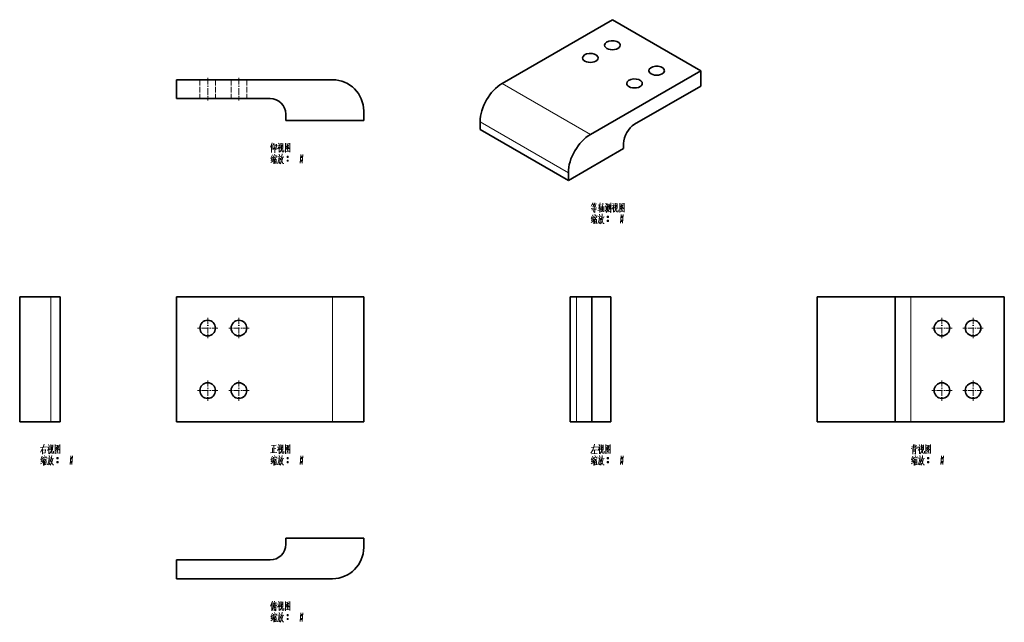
# Model space of a CAD drawing. Extents: x 130 to 445, y 64 to 257.
import ezdxf

# ---------------------------------------------------------------- set-up
doc = ezdxf.new("R2010")
doc.units = 0
doc.linetypes.add('DASHDOT', pattern=[18.5, 12, -3, 0.5, -3])
doc.linetypes.add('DASHED', pattern=[15, 12, -3])

msp = doc.modelspace()

# ---------------------------------------------------------------- linework, layer by layer
at = {"color": 7, "lineweight": 35}
for p, q in [((319.71, 257.24), (284.35, 236.83)), ((347.99, 240.91), (319.71, 257.24)), ((312.64, 220.5), (347.99, 240.91)), ((180, 238.02), (230, 238.02)), ((326.78, 223.77), (347.99, 236.01)), ((180, 232.02), (210, 232.02)), ((240, 225.02), (215, 225.02)), ((277.28, 222.13), (305.57, 205.8)), ((323.24, 216.01), (305.57, 205.8)), ((129.76, 128.5), (129.76, 168.5)), ((142.76, 128.5), (142.76, 168.5)), ((180, 168.5), (180, 128.5)), ((230, 168.5), (180, 168.5)), ((240, 128.5), (240, 168.5)), ((306.14, 168.5), (306.14, 128.5)), ((313.14, 168.5), (313.14, 128.5)), ((319.14, 168.5), (319.14, 128.5)), ((385.27, 128.5), (385.27, 168.5)), ((410.27, 168.5), (385.27, 168.5)), ((410.27, 168.5), (410.27, 128.5)), ((415.27, 168.5), (445.27, 168.5)), ((445.27, 168.5), (445.27, 128.5)), ((180, 128.5), (230, 128.5)), ((385.27, 128.5), (410.27, 128.5)), ((445.27, 128.5), (415.27, 128.5)), ((215, 91.26), (240, 91.26)), ((210, 84.26), (180, 84.26)), ((230, 78.26), (180, 78.26))]:
    msp.add_line(p, q, dxfattribs=at)
at = {"color": 7, "lineweight": 35, "ltscale": 0.122474}
msp.add_line((347.99, 236.01), (347.99, 240.91), dxfattribs=at)
at = {"color": 7, "lineweight": 35, "ltscale": 0.15}
for p, q in [((180, 232.02), (180, 238.02)), ((313.14, 168.5), (319.14, 168.5)), ((313.14, 128.5), (319.14, 128.5)), ((180, 84.26), (180, 78.26))]:
    msp.add_line(p, q, dxfattribs=at)
at = {"color": 7, "linetype": 'DASHED', "lineweight": 13, "ltscale": 0.15}
for p, q in [((187.5, 238.02), (187.5, 232.02)), ((187.5, 238.02), (187.5, 232.02)), ((192.5, 238.02), (192.5, 232.02)), ((192.5, 238.02), (192.5, 232.02)), ((197.5, 238.02), (197.5, 232.02)), ((197.5, 238.02), (197.5, 232.02)), ((202.5, 238.02), (202.5, 232.02)), ((202.5, 238.02), (202.5, 232.02))]:
    msp.add_line(p, q, dxfattribs=at)
at = {"color": 7, "linetype": 'DASHDOT', "lineweight": 13, "ltscale": 0.180015}
for p, q in [((190, 238.62), (190, 231.42)), ((200, 238.62), (200, 231.42))]:
    msp.add_line(p, q, dxfattribs=at)
at = {"color": 7, "lineweight": 13}
for p, q in [((284.35, 236.83), (312.64, 220.5)), ((277.28, 224.58), (305.57, 208.25)), ((139.76, 128.5), (139.76, 168.5)), ((230, 128.5), (230, 168.5)), ((308.14, 168.5), (308.14, 128.5)), ((415.27, 168.5), (415.27, 128.5))]:
    msp.add_line(p, q, dxfattribs=at)
at = {"color": 7, "lineweight": 35, "ltscale": 0.075}
for p, q in [((240, 225.02), (240, 228.02)), ((142.76, 168.5), (139.76, 168.5)), ((142.76, 128.5), (139.76, 128.5)), ((240, 91.26), (240, 88.26))]:
    msp.add_line(p, q, dxfattribs=at)
at = {"color": 7, "lineweight": 35, "ltscale": 0.05}
for p, q in [((215, 227.02), (215, 225.02)), ((308.14, 168.5), (306.14, 168.5)), ((308.14, 128.5), (306.14, 128.5)), ((215, 89.26), (215, 91.26))]:
    msp.add_line(p, q, dxfattribs=at)
at = {"color": 7, "lineweight": 35, "ltscale": 0.061237}
for p, q in [((277.28, 222.13), (277.28, 224.58)), ((305.57, 205.8), (305.57, 208.25))]:
    msp.add_line(p, q, dxfattribs=at)
at = {"color": 7, "lineweight": 35, "ltscale": 0.040825}
msp.add_line((323.24, 217.64), (323.24, 216.01), dxfattribs=at)
at = {"color": 7, "lineweight": 35, "ltscale": 0.25}
for p, q in [((139.76, 168.5), (129.76, 168.5)), ((240, 168.5), (230, 168.5)), ((129.76, 128.5), (139.76, 128.5)), ((230, 128.5), (240, 128.5))]:
    msp.add_line(p, q, dxfattribs=at)
at = {"color": 7, "lineweight": 35, "ltscale": 0.125}
for p, q in [((313.14, 168.5), (308.14, 168.5)), ((415.27, 168.5), (410.27, 168.5)), ((308.14, 128.5), (313.14, 128.5)), ((410.27, 128.5), (415.27, 128.5))]:
    msp.add_line(p, q, dxfattribs=at)
at = {"color": 7, "linetype": 'DASHDOT', "lineweight": 13, "ltscale": 0.1625}
for p, q in [((190, 161.75), (190, 155.25)), ((200, 161.75), (200, 155.25)), ((425.27, 161.75), (425.27, 155.25)), ((435.27, 161.75), (435.27, 155.25)), ((193.25, 158.5), (186.75, 158.5)), ((203.25, 158.5), (196.75, 158.5)), ((428.52, 158.5), (422.02, 158.5)), ((438.52, 158.5), (432.02, 158.5)), ((190, 141.75), (190, 135.25)), ((200, 141.75), (200, 135.25)), ((425.27, 141.75), (425.27, 135.25)), ((435.27, 141.75), (435.27, 135.25)), ((193.25, 138.5), (186.75, 138.5)), ((203.25, 138.5), (196.75, 138.5)), ((428.52, 138.5), (422.02, 138.5)), ((438.52, 138.5), (432.02, 138.5))]:
    msp.add_line(p, q, dxfattribs=at)
at = {"color": 7, "lineweight": 13}
for points in [[(210.7, 217.78), (210.1, 216.48)], [(212.7, 217.74), (212.98, 217.32)], [(213.46, 217.71), (213.46, 216.03)], [(214.9, 217.74), (214.9, 216.27), (214.9, 214.77)], [(214.9, 217.71), (214.9, 216.31), (214.9, 214.91)], [(216.34, 214.94), (216.34, 216.31), (216.37, 217.71)], [(210.49, 214.73), (210.49, 215.96), (210.49, 217.22)], [(210.91, 217.08), (211.33, 217.6)], [(210.91, 217.22), (210.91, 215.64)], [(210.91, 215.64), (211.43, 216.17)], [(211.47, 217.25), (211.47, 215.96), (211.47, 214.63)], [(211.47, 217.04), (211.99, 217.11)], [(211.96, 215.64), (211.68, 215.99)], [(211.96, 215.64), (212.07, 217.36)], [(213.04, 217.08), (212.87, 216.59), (212.38, 215.85)], [(212.41, 216.87), (212.98, 216.94)], [(212.87, 216.59), (212.87, 214.8)], [(212.87, 216.41), (213.18, 216.1)], [(212.98, 214.8), (213.26, 215.08)], [(213.26, 215.08), (213.5, 215.43)], [(214.13, 217.53), (213.46, 217.46)], [(213.68, 216.06), (213.5, 215.43)], [(213.78, 217.11), (213.68, 216.06)], [(213.82, 215.08), (213.82, 216.17)], [(213.96, 214.98), (213.82, 215.08)], [(214.38, 214.98), (213.96, 214.98)], [(214.06, 215.96), (214.13, 217.64)], [(214.38, 215.61), (214.38, 214.98)], [(216.37, 217.57), (214.9, 217.43)], [(214.9, 215.01), (216.26, 215.12)], [(214.97, 215.82), (215.46, 216.24)], [(215.67, 217.29), (215.11, 216.48)], [(215.43, 216.73), (216.12, 215.99)], [(215.43, 215.64), (215.77, 215.26)], [(215.46, 216.94), (215.91, 217.01)], [(215.46, 216.24), (215.67, 216.52)], [(215.53, 216.03), (215.77, 215.75)], [(215.67, 216.52), (216.02, 217.15)], [(216.12, 215.99), (216.3, 216.03)], [(216.34, 214.84), (216.34, 214.94), (216.26, 215.12)], [(210.21, 211.55), (210.91, 211.93)], [(210.66, 212.98), (210.24, 212.84)], [(210.74, 214), (210.28, 212.91)], [(210.32, 212.21), (210.84, 212.39)], [(210.8, 213.23), (210.35, 212.21)], [(211.12, 212.7), (210.8, 212.21)], [(211.05, 213.68), (210.95, 213.12)], [(211.05, 213.54), (212.1, 213.68)], [(211.29, 213.26), (211.12, 212.7)], [(211.15, 212.77), (211.15, 211.06)], [(211.37, 212.98), (212.07, 213.09)], [(211.43, 214.17), (211.61, 213.79)], [(211.43, 212.56), (211.47, 211.16)], [(211.43, 212.46), (211.96, 212.53)], [(211.47, 211.9), (211.85, 211.97)], [(211.93, 211.41), (211.51, 211.34)], [(211.68, 213.02), (211.61, 212.46)], [(211.99, 212.63), (211.93, 211.23)], [(212.13, 213.79), (211.99, 213.33)], [(212.9, 213.4), (212.8, 212.49), (212.7, 212.07), (212.38, 211.2)], [(212.41, 213.33), (213.46, 213.47)], [(213.22, 212.91), (213.12, 212.07), (212.98, 211.23), (212.76, 211.51)], [(212.84, 212.74), (213.22, 212.81)], [(212.9, 214.24), (213.01, 213.68)], [(213.6, 211.65), (213.22, 211.13)], [(213.6, 212.91), (213.43, 212.35)], [(213.54, 212.67), (214.1, 211.23)], [(213.74, 213.54), (213.6, 212.91)], [(213.88, 212.28), (213.6, 211.65)], [(213.68, 213.16), (214.38, 213.3)], [(213.82, 214.28), (213.74, 213.54)], [(214.1, 213.23), (213.88, 212.28)], [(215.43, 213.37), (215.81, 213.37)], [(215.43, 212.11), (215.81, 212.11)], [(215.46, 213.47), (215.77, 213.47)], [(215.46, 213.23), (215.77, 213.23)], [(215.46, 212.21), (215.77, 212.21)], [(215.46, 211.97), (215.77, 211.97)], [(219.87, 214.1), (219.76, 212.7), (219.66, 211.3)], [(219.87, 213.37), (220.26, 213.37)], [(219.87, 212.11), (220.26, 212.11)], [(219.9, 213.47), (220.22, 213.47)], [(219.9, 213.23), (220.22, 213.23)], [(219.9, 212.21), (220.22, 212.21)], [(219.9, 211.97), (220.22, 211.97)], [(220.46, 214.1), (220.36, 212.7), (220.26, 211.3)], [(214.1, 211.23), (214.41, 211.23)], [(313.44, 198.59), (312.92, 197.51)], [(314.7, 197.05), (312.92, 196.81)], [(313.09, 196.32), (314.46, 196.49)], [(313.23, 198.14), (313.83, 198.24)], [(313.34, 197.3), (314.35, 197.44)], [(313.58, 197.65), (313.37, 198.14)], [(313.48, 196.32), (313.62, 195.83)], [(314.11, 198.59), (313.76, 197.61)], [(314.11, 195.51), (314.11, 195.48), (313.79, 195.76)], [(313.83, 196.95), (313.83, 197.65)], [(313.97, 198.14), (314.63, 198.24)], [(314.11, 198.14), (314.32, 197.68)], [(314.11, 196.88), (314.11, 195.48)], [(316, 196.46), (315.05, 196.14)], [(315.12, 197.86), (316.07, 197.96)], [(315.26, 196.84), (315.96, 196.95)], [(315.75, 198.59), (315.33, 196.88)], [(315.68, 197.51), (315.68, 195.51)], [(316.14, 195.69), (316.14, 197.47)], [(316.14, 197.26), (316.94, 197.37)], [(316.14, 195.83), (316.91, 195.9)], [(316.28, 196.6), (316.8, 196.67)], [(316.59, 198.52), (316.56, 197.19), (316.52, 195.86)], [(316.98, 197.44), (316.91, 195.69)], [(317.36, 197.65), (317.64, 197.26)], [(317.57, 195.83), (317.36, 196.25)], [(317.54, 198.49), (317.78, 198)], [(317.85, 197.4), (317.57, 195.83)], [(317.68, 195.51), (318.1, 196)], [(318.06, 196.39), (318.06, 198.35)], [(318.06, 198.1), (318.62, 198.17)], [(318.1, 196), (318.27, 196.63)], [(318.34, 197.75), (318.27, 196.63)], [(318.69, 195.76), (318.34, 196.28)], [(318.62, 198.31), (318.62, 196.42)], [(319.18, 195.51), (318.87, 195.97)], [(318.9, 196.49), (318.9, 198)], [(319.18, 198.59), (319.18, 197.05), (319.18, 195.51)], [(320.16, 197.86), (319.99, 197.37), (319.5, 196.63)], [(319.53, 197.65), (320.09, 197.72)], [(319.81, 198.52), (320.09, 198.1)], [(319.99, 197.37), (319.99, 195.58)], [(319.99, 197.19), (320.3, 196.88)], [(320.09, 195.58), (320.37, 195.86)], [(320.37, 195.86), (320.62, 196.21)], [(320.58, 198.49), (320.58, 196.81)], [(321.25, 198.31), (320.58, 198.24)], [(320.79, 196.84), (320.62, 196.21)], [(320.9, 197.89), (320.79, 196.84)], [(320.93, 195.86), (320.93, 196.95)], [(321.07, 195.76), (320.93, 195.86)], [(321.49, 195.76), (321.07, 195.76)], [(321.18, 196.74), (321.25, 198.42)], [(321.49, 196.39), (321.49, 195.76)], [(322.02, 198.52), (322.02, 197.05), (322.02, 195.55)], [(322.02, 198.49), (322.02, 197.09), (322.02, 195.69)], [(323.49, 198.35), (322.02, 198.21)], [(322.02, 195.79), (323.38, 195.9)], [(322.09, 196.6), (322.58, 197.02)], [(322.79, 198.07), (322.23, 197.26)], [(322.54, 197.51), (323.24, 196.77)], [(322.54, 196.42), (322.89, 196.04)], [(322.58, 197.72), (323.03, 197.79)], [(322.58, 197.02), (322.79, 197.3)], [(322.65, 196.81), (322.89, 196.53)], [(322.79, 197.3), (323.14, 197.93)], [(323.24, 196.77), (323.42, 196.81)], [(323.45, 195.62), (323.45, 195.72), (323.38, 195.9)], [(323.45, 195.72), (323.45, 197.09), (323.49, 198.49)], [(312.85, 192.33), (313.55, 192.71)], [(313.3, 193.76), (312.88, 193.62)], [(313.37, 194.78), (312.92, 193.69)], [(312.95, 192.99), (313.48, 193.17)], [(313.44, 194.01), (312.99, 192.99)], [(313.76, 193.48), (313.44, 192.99)], [(313.69, 194.46), (313.58, 193.9)], [(313.69, 194.32), (314.74, 194.46)], [(313.93, 194.04), (313.76, 193.48)], [(313.79, 193.55), (313.79, 191.84)], [(314, 193.76), (314.7, 193.87)], [(314.07, 194.95), (314.25, 194.57)], [(314.07, 193.34), (314.11, 191.94)], [(314.07, 193.24), (314.6, 193.31)], [(314.11, 192.68), (314.49, 192.75)], [(314.32, 193.8), (314.25, 193.24)], [(314.63, 193.41), (314.56, 192.01)], [(314.77, 194.57), (314.63, 194.11)], [(315.54, 194.18), (315.44, 193.27), (315.33, 192.85), (315.02, 191.98)], [(315.05, 194.11), (316.1, 194.25)], [(315.86, 193.69), (315.75, 192.85), (315.61, 192.01), (315.4, 192.29)], [(315.47, 193.52), (315.86, 193.59)], [(315.54, 195.02), (315.65, 194.46)], [(316.24, 193.69), (316.07, 193.13)], [(316.17, 193.45), (316.73, 192.01)], [(316.38, 194.32), (316.24, 193.69)], [(316.52, 193.06), (316.24, 192.43)], [(316.31, 193.94), (317.01, 194.08)], [(316.45, 195.06), (316.38, 194.32)], [(316.73, 194.01), (316.52, 193.06)], [(318.06, 194.15), (318.45, 194.15)], [(318.06, 192.89), (318.45, 192.89)], [(318.1, 194.25), (318.41, 194.25)], [(318.1, 194.01), (318.41, 194.01)], [(318.1, 192.99), (318.41, 192.99)], [(318.1, 192.75), (318.41, 192.75)], [(322.51, 194.88), (322.4, 193.48), (322.3, 192.08)], [(322.51, 194.15), (322.89, 194.15)], [(322.51, 192.89), (322.89, 192.89)], [(322.54, 194.25), (322.86, 194.25)], [(322.54, 194.01), (322.86, 194.01)], [(322.54, 192.99), (322.86, 192.99)], [(322.54, 192.75), (322.86, 192.75)], [(323.1, 194.88), (323, 193.48), (322.89, 192.08)], [(314.56, 192.19), (314.14, 192.12)], [(316.24, 192.43), (315.86, 191.91)], [(316.73, 192.01), (317.05, 192.01)], [(136.43, 120.28), (138.39, 120.49)], [(136.99, 119.68), (137.31, 120.35)], [(137.59, 121.32), (137.31, 120.35)], [(139.3, 120.56), (139.13, 120.07), (138.64, 119.33)], [(138.67, 120.35), (139.24, 120.42)], [(138.96, 121.22), (139.24, 120.8)], [(139.13, 120.07), (139.13, 118.28)], [(139.72, 121.18), (139.72, 119.5)], [(140.39, 121.01), (139.72, 120.94)], [(140.04, 120.59), (139.93, 119.54)], [(140.32, 119.43), (140.39, 121.11)], [(141.16, 121.22), (141.16, 119.75), (141.16, 118.25)], [(141.16, 121.18), (141.16, 119.79), (141.16, 118.39)], [(142.63, 121.04), (141.16, 120.9)], [(141.93, 120.76), (141.37, 119.96)], [(141.68, 120.21), (142.38, 119.47)], [(141.72, 120.42), (142.17, 120.49)], [(141.72, 119.71), (141.93, 120)], [(141.93, 120), (142.28, 120.62)], [(142.6, 118.42), (142.6, 119.79), (142.63, 121.18)], [(210.46, 120.94), (211.96, 121.01)], [(210.74, 120.14), (210.74, 118.56)], [(211.23, 120.94), (211.23, 119.79), (211.23, 118.6)], [(213.04, 120.56), (212.87, 120.07), (212.38, 119.33)], [(212.41, 120.35), (212.98, 120.42)], [(212.7, 121.22), (212.98, 120.8)], [(212.87, 120.07), (212.87, 118.28)], [(213.46, 121.18), (213.46, 119.5)], [(214.13, 121.01), (213.46, 120.94)], [(213.78, 120.59), (213.68, 119.54)], [(214.06, 119.43), (214.13, 121.11)], [(214.9, 121.22), (214.9, 119.75), (214.9, 118.25)], [(214.9, 121.18), (214.9, 119.79), (214.9, 118.39)], [(216.37, 121.04), (214.9, 120.9)], [(215.67, 120.76), (215.11, 119.96)], [(215.43, 120.21), (216.12, 119.47)], [(215.46, 120.42), (215.91, 120.49)], [(215.46, 119.71), (215.67, 120)], [(215.67, 120), (216.02, 120.62)], [(216.34, 118.42), (216.34, 119.79), (216.37, 121.18)], [(312.99, 120.31), (314.81, 120.45)], [(313.79, 120.38), (313.34, 119.33)], [(314, 121.32), (313.79, 120.38)], [(315.68, 120.56), (315.51, 120.07), (315.02, 119.33)], [(315.05, 120.35), (315.61, 120.42)], [(315.33, 121.22), (315.61, 120.8)], [(315.51, 120.07), (315.51, 118.28)], [(316.1, 121.18), (316.1, 119.5)], [(316.77, 121.01), (316.1, 120.94)], [(316.42, 120.59), (316.31, 119.54)], [(316.7, 119.43), (316.77, 121.11)], [(317.54, 121.22), (317.54, 119.75), (317.54, 118.25)], [(317.54, 121.18), (317.54, 119.79), (317.54, 118.39)], [(319.01, 121.04), (317.54, 120.9)], [(318.31, 120.76), (317.75, 119.96)], [(318.06, 120.21), (318.76, 119.47)], [(318.1, 120.42), (318.55, 120.49)], [(318.1, 119.71), (318.31, 120)], [(318.31, 120), (318.66, 120.62)], [(318.97, 118.42), (318.97, 119.79), (319.01, 121.18)], [(415.45, 119.96), (416.18, 120.24)], [(415.66, 120.62), (416.18, 120.76)], [(416.18, 121.22), (416.18, 119.89)], [(416.57, 121.22), (416.57, 120.14)], [(417.13, 120.94), (416.57, 120.42)], [(416.57, 120.14), (416.67, 120)], [(416.67, 120), (417.37, 120.03)], [(417.37, 120.03), (417.34, 120.52)], [(418.32, 120.56), (418.14, 120.07), (417.65, 119.33)], [(417.69, 120.35), (418.25, 120.42)], [(417.97, 121.22), (418.25, 120.8)], [(418.14, 120.07), (418.14, 118.28)], [(418.74, 121.18), (418.74, 119.5)], [(419.4, 121.01), (418.74, 120.94)], [(419.05, 120.59), (418.95, 119.54)], [(419.33, 119.43), (419.4, 121.11)], [(420.17, 121.22), (420.17, 119.75), (420.17, 118.25)], [(420.17, 121.18), (420.17, 119.79), (420.17, 118.39)], [(421.64, 121.04), (420.17, 120.9)], [(420.94, 120.76), (420.38, 119.96)], [(420.7, 120.21), (421.4, 119.47)], [(420.73, 120.42), (421.19, 120.49)], [(420.73, 119.71), (420.94, 120)], [(420.94, 120), (421.29, 120.62)], [(421.61, 118.42), (421.61, 119.79), (421.64, 121.18)], [(136.4, 118.74), (136.99, 119.68)], [(136.99, 117.47), (136.54, 116.39)], [(137.06, 119.75), (137.06, 118.18)], [(137.06, 119.43), (137.97, 119.54)], [(137.97, 118.56), (137.06, 118.46)], [(137.31, 117.16), (137.21, 116.6)], [(137.31, 117.02), (138.36, 117.16)], [(137.69, 117.65), (137.87, 117.26)], [(138.01, 119.64), (137.9, 118.56)], [(138.39, 117.26), (138.25, 116.81)], [(139.16, 116.88), (139.06, 115.97), (138.96, 115.55), (138.64, 114.68)], [(138.67, 116.81), (139.72, 116.95)], [(139.13, 119.89), (139.44, 119.57)], [(139.16, 117.72), (139.27, 117.16)], [(139.24, 118.28), (139.51, 118.56)], [(139.51, 118.56), (139.76, 118.91)], [(139.93, 119.54), (139.76, 118.91)], [(140, 117.02), (139.86, 116.39)], [(139.93, 116.64), (140.63, 116.78)], [(140.07, 117.75), (140, 117.02)], [(140.07, 118.56), (140.07, 119.64)], [(140.21, 118.46), (140.07, 118.56)], [(140.63, 118.46), (140.21, 118.46)], [(140.63, 119.08), (140.63, 118.46)], [(141.16, 118.49), (142.52, 118.6)], [(141.23, 119.29), (141.72, 119.71)], [(141.68, 119.12), (142.03, 118.74)], [(141.68, 116.85), (142.07, 116.85)], [(141.72, 116.95), (142.03, 116.95)], [(141.79, 119.5), (142.03, 119.22)], [(142.38, 119.47), (142.56, 119.5)], [(142.6, 118.32), (142.6, 118.42), (142.52, 118.6)], [(146.13, 117.58), (146.02, 116.18), (145.92, 114.78)], [(146.13, 116.85), (146.51, 116.85)], [(146.16, 116.95), (146.48, 116.95)], [(146.72, 117.58), (146.62, 116.18), (146.51, 114.78)], [(210.18, 118.53), (212.13, 118.63)], [(210.74, 117.47), (210.28, 116.39)], [(211.05, 117.16), (210.95, 116.6)], [(211.05, 117.02), (212.1, 117.16)], [(211.23, 119.82), (211.85, 119.89)], [(211.43, 117.65), (211.61, 117.26)], [(212.13, 117.26), (211.99, 116.81)], [(212.9, 116.88), (212.8, 115.97), (212.7, 115.55), (212.38, 114.68)], [(212.41, 116.81), (213.46, 116.95)], [(212.87, 119.89), (213.18, 119.57)], [(212.9, 117.72), (213.01, 117.16)], [(212.98, 118.28), (213.26, 118.56)], [(213.26, 118.56), (213.5, 118.91)], [(213.68, 119.54), (213.5, 118.91)], [(213.74, 117.02), (213.6, 116.39)], [(213.68, 116.64), (214.38, 116.78)], [(213.82, 117.75), (213.74, 117.02)], [(213.82, 118.56), (213.82, 119.64)], [(213.96, 118.46), (213.82, 118.56)], [(214.38, 118.46), (213.96, 118.46)], [(214.38, 119.08), (214.38, 118.46)], [(214.9, 118.49), (216.26, 118.6)], [(214.97, 119.29), (215.46, 119.71)], [(215.43, 119.12), (215.77, 118.74)], [(215.43, 116.85), (215.81, 116.85)], [(215.46, 116.95), (215.77, 116.95)], [(215.53, 119.5), (215.77, 119.22)], [(216.12, 119.47), (216.3, 119.5)], [(216.34, 118.32), (216.34, 118.42), (216.26, 118.6)], [(219.87, 117.58), (219.76, 116.18), (219.66, 114.78)], [(219.87, 116.85), (220.26, 116.85)], [(219.9, 116.95), (220.22, 116.95)], [(220.46, 117.58), (220.36, 116.18), (220.26, 114.78)], [(313.34, 119.33), (312.78, 118.46)], [(313.37, 117.47), (312.92, 116.39)], [(313.09, 118.21), (314.81, 118.32)], [(313.48, 119.4), (314.56, 119.5)], [(313.69, 117.16), (313.58, 116.6)], [(313.69, 117.02), (314.74, 117.16)], [(314, 119.43), (313.97, 118.25)], [(314.07, 117.65), (314.25, 117.26)], [(314.77, 117.26), (314.63, 116.81)], [(315.54, 116.88), (315.44, 115.97), (315.33, 115.55), (315.02, 114.68)], [(315.05, 116.81), (316.1, 116.95)], [(315.51, 119.89), (315.82, 119.57)], [(315.54, 117.72), (315.65, 117.16)], [(315.61, 118.28), (315.89, 118.56)], [(315.89, 118.56), (316.14, 118.91)], [(316.31, 119.54), (316.14, 118.91)], [(316.38, 117.02), (316.24, 116.39)], [(316.31, 116.64), (317.01, 116.78)], [(316.45, 117.75), (316.38, 117.02)], [(316.45, 118.56), (316.45, 119.64)], [(316.59, 118.46), (316.45, 118.56)], [(317.01, 118.46), (316.59, 118.46)], [(317.01, 119.08), (317.01, 118.46)], [(317.54, 118.49), (318.9, 118.6)], [(317.61, 119.29), (318.1, 119.71)], [(318.06, 119.12), (318.41, 118.74)], [(318.06, 116.85), (318.45, 116.85)], [(318.1, 116.95), (318.41, 116.95)], [(318.17, 119.5), (318.41, 119.22)], [(318.76, 119.47), (318.94, 119.5)], [(318.97, 118.32), (318.97, 118.42), (318.9, 118.6)], [(322.51, 117.58), (322.4, 116.18), (322.3, 114.78)], [(322.51, 116.85), (322.89, 116.85)], [(322.54, 116.95), (322.86, 116.95)], [(323.1, 117.58), (323, 116.18), (322.89, 114.78)], [(416.01, 117.47), (415.55, 116.39)], [(416.01, 119.79), (416.01, 118.14)], [(416.01, 119.61), (416.85, 119.68)], [(416.01, 119.19), (416.67, 119.26)], [(416.01, 118.88), (416.67, 118.94)], [(416.32, 117.16), (416.22, 116.6)], [(416.32, 117.02), (417.37, 117.16)], [(416.85, 118.18), (416.57, 118.42)], [(416.71, 117.65), (416.88, 117.26)], [(416.85, 119.75), (416.85, 118.18)], [(417.41, 117.26), (417.27, 116.81)], [(418.18, 116.88), (418.07, 115.97), (417.97, 115.55), (417.65, 114.68)], [(417.69, 116.81), (418.74, 116.95)], [(418.14, 119.89), (418.46, 119.57)], [(418.18, 117.72), (418.28, 117.16)], [(418.25, 118.28), (418.53, 118.56)], [(418.53, 118.56), (418.77, 118.91)], [(418.95, 119.54), (418.77, 118.91)], [(419.02, 117.02), (418.88, 116.39)], [(418.95, 116.64), (419.65, 116.78)], [(419.09, 117.75), (419.02, 117.02)], [(419.09, 118.56), (419.09, 119.64)], [(419.23, 118.46), (419.09, 118.56)], [(419.65, 118.46), (419.23, 118.46)], [(419.65, 119.08), (419.65, 118.46)], [(420.17, 118.49), (421.54, 118.6)], [(420.24, 119.29), (420.73, 119.71)], [(420.7, 119.12), (421.05, 118.74)], [(420.7, 116.85), (421.08, 116.85)], [(420.73, 116.95), (421.05, 116.95)], [(420.8, 119.5), (421.05, 119.22)], [(421.4, 119.47), (421.57, 119.5)], [(421.61, 118.32), (421.61, 118.42), (421.54, 118.6)], [(425.14, 117.58), (425.04, 116.18), (424.93, 114.78)], [(425.14, 116.85), (425.53, 116.85)], [(425.18, 116.95), (425.49, 116.95)], [(425.74, 117.58), (425.63, 116.18), (425.53, 114.78)], [(136.47, 115.03), (137.17, 115.41)], [(136.92, 116.46), (136.5, 116.32)], [(136.57, 115.69), (137.1, 115.86)], [(137.06, 116.71), (136.61, 115.69)], [(137.38, 116.18), (137.06, 115.69)], [(137.55, 116.74), (137.38, 116.18)], [(137.41, 116.25), (137.41, 114.54)], [(137.62, 116.46), (138.32, 116.57)], [(137.69, 116.04), (137.73, 114.64)], [(137.69, 115.93), (138.22, 116)], [(137.73, 115.38), (138.11, 115.44)], [(138.18, 114.89), (137.76, 114.82)], [(137.94, 116.5), (137.87, 115.93)], [(138.25, 116.11), (138.18, 114.71)], [(139.48, 116.39), (139.38, 115.55), (139.24, 114.71), (139.02, 114.99)], [(139.1, 116.22), (139.48, 116.29)], [(139.86, 115.13), (139.48, 114.61)], [(139.86, 116.39), (139.69, 115.83)], [(139.79, 116.14), (140.35, 114.71)], [(140.14, 115.76), (139.86, 115.13)], [(140.35, 116.71), (140.14, 115.76)], [(140.35, 114.71), (140.67, 114.71)], [(141.68, 115.58), (142.07, 115.58)], [(141.72, 116.71), (142.03, 116.71)], [(141.72, 115.69), (142.03, 115.69)], [(141.72, 115.44), (142.03, 115.44)], [(146.13, 115.58), (146.51, 115.58)], [(146.16, 116.71), (146.48, 116.71)], [(146.16, 115.69), (146.48, 115.69)], [(146.16, 115.44), (146.48, 115.44)], [(210.21, 115.03), (210.91, 115.41)], [(210.66, 116.46), (210.24, 116.32)], [(210.32, 115.69), (210.84, 115.86)], [(210.8, 116.71), (210.35, 115.69)], [(211.12, 116.18), (210.8, 115.69)], [(211.29, 116.74), (211.12, 116.18)], [(211.15, 116.25), (211.15, 114.54)], [(211.37, 116.46), (212.07, 116.57)], [(211.43, 116.04), (211.47, 114.64)], [(211.43, 115.93), (211.96, 116)], [(211.47, 115.38), (211.85, 115.44)], [(211.93, 114.89), (211.51, 114.82)], [(211.68, 116.5), (211.61, 115.93)], [(211.99, 116.11), (211.93, 114.71)], [(213.22, 116.39), (213.12, 115.55), (212.98, 114.71), (212.76, 114.99)], [(212.84, 116.22), (213.22, 116.29)], [(213.6, 115.13), (213.22, 114.61)], [(213.6, 116.39), (213.43, 115.83)], [(213.54, 116.14), (214.1, 114.71)], [(213.88, 115.76), (213.6, 115.13)], [(214.1, 116.71), (213.88, 115.76)], [(214.1, 114.71), (214.41, 114.71)], [(215.43, 115.58), (215.81, 115.58)], [(215.46, 116.71), (215.77, 116.71)], [(215.46, 115.69), (215.77, 115.69)], [(215.46, 115.44), (215.77, 115.44)], [(219.87, 115.58), (220.26, 115.58)], [(219.9, 116.71), (220.22, 116.71)], [(219.9, 115.69), (220.22, 115.69)], [(219.9, 115.44), (220.22, 115.44)], [(312.85, 115.03), (313.55, 115.41)], [(313.3, 116.46), (312.88, 116.32)], [(312.95, 115.69), (313.48, 115.86)], [(313.44, 116.71), (312.99, 115.69)], [(313.76, 116.18), (313.44, 115.69)], [(313.93, 116.74), (313.76, 116.18)], [(313.79, 116.25), (313.79, 114.54)], [(314, 116.46), (314.7, 116.57)], [(314.07, 116.04), (314.11, 114.64)], [(314.07, 115.93), (314.6, 116)], [(314.11, 115.38), (314.49, 115.44)], [(314.56, 114.89), (314.14, 114.82)], [(314.32, 116.5), (314.25, 115.93)], [(314.63, 116.11), (314.56, 114.71)], [(315.86, 116.39), (315.75, 115.55), (315.61, 114.71), (315.4, 114.99)], [(315.47, 116.22), (315.86, 116.29)], [(316.24, 115.13), (315.86, 114.61)], [(316.24, 116.39), (316.07, 115.83)], [(316.17, 116.14), (316.73, 114.71)], [(316.52, 115.76), (316.24, 115.13)], [(316.73, 116.71), (316.52, 115.76)], [(316.73, 114.71), (317.05, 114.71)], [(318.06, 115.58), (318.45, 115.58)], [(318.1, 116.71), (318.41, 116.71)], [(318.1, 115.69), (318.41, 115.69)], [(318.1, 115.44), (318.41, 115.44)], [(322.51, 115.58), (322.89, 115.58)], [(322.54, 116.71), (322.86, 116.71)], [(322.54, 115.69), (322.86, 115.69)], [(322.54, 115.44), (322.86, 115.44)], [(415.48, 115.03), (416.18, 115.41)], [(415.94, 116.46), (415.52, 116.32)], [(415.59, 115.69), (416.11, 115.86)], [(416.08, 116.71), (415.62, 115.69)], [(416.39, 116.18), (416.08, 115.69)], [(416.57, 116.74), (416.39, 116.18)], [(416.43, 116.25), (416.43, 114.54)], [(416.64, 116.46), (417.34, 116.57)], [(416.71, 116.04), (416.74, 114.64)], [(416.71, 115.93), (417.23, 116)], [(416.74, 115.38), (417.13, 115.44)], [(417.2, 114.89), (416.78, 114.82)], [(416.95, 116.5), (416.88, 115.93)], [(417.27, 116.11), (417.2, 114.71)], [(418.49, 116.39), (418.39, 115.55), (418.25, 114.71), (418.04, 114.99)], [(418.11, 116.22), (418.49, 116.29)], [(418.88, 115.13), (418.49, 114.61)], [(418.88, 116.39), (418.7, 115.83)], [(418.81, 116.14), (419.37, 114.71)], [(419.16, 115.76), (418.88, 115.13)], [(419.37, 116.71), (419.16, 115.76)], [(419.37, 114.71), (419.68, 114.71)], [(420.7, 115.58), (421.08, 115.58)], [(420.73, 116.71), (421.05, 116.71)], [(420.73, 115.69), (421.05, 115.69)], [(420.73, 115.44), (421.05, 115.44)], [(425.14, 115.58), (425.53, 115.58)], [(425.18, 116.71), (425.49, 116.71)], [(425.18, 115.69), (425.49, 115.69)], [(425.18, 115.44), (425.49, 115.44)], [(210.8, 71.08), (210.1, 69.47)], [(210.56, 70.42), (210.56, 69.19), (210.56, 67.94)], [(210.98, 70.6), (210.95, 69.3)], [(210.98, 70.35), (212.1, 70.53)], [(211.26, 69.72), (211.01, 69.26)], [(211.37, 70.25), (211.26, 69.72)], [(211.26, 69.72), (211.26, 67.97)], [(211.37, 71.05), (211.57, 70.56)], [(211.37, 69.55), (212.17, 69.69)], [(211.82, 70.35), (211.82, 69.16), (211.82, 67.94)], [(213.04, 70.32), (212.87, 69.83), (212.38, 69.09)], [(212.41, 70.11), (212.98, 70.18)], [(212.7, 70.98), (212.98, 70.56)], [(212.87, 69.83), (212.87, 68.04)], [(212.87, 69.65), (213.18, 69.33)], [(213.46, 70.94), (213.46, 69.26)], [(214.13, 70.77), (213.46, 70.7)], [(213.78, 70.35), (213.68, 69.3)], [(214.06, 69.19), (214.13, 70.88)], [(214.9, 70.98), (214.9, 69.51), (214.9, 68.01)], [(214.9, 70.94), (214.9, 69.55), (214.9, 68.15)], [(216.37, 70.81), (214.9, 70.67)], [(214.97, 69.06), (215.46, 69.47)], [(215.67, 70.53), (215.11, 69.72)], [(215.43, 69.97), (216.12, 69.23)], [(215.46, 70.18), (215.91, 70.25)], [(215.46, 69.47), (215.67, 69.76)], [(215.67, 69.76), (216.02, 70.39)], [(216.34, 68.18), (216.34, 69.55), (216.37, 70.94)], [(210.74, 67.24), (210.28, 66.15)], [(210.8, 66.47), (210.35, 65.45)], [(210.84, 68.67), (210.66, 68.04)], [(210.95, 69.3), (210.84, 68.67)], [(211.05, 66.92), (210.95, 66.36)], [(211.05, 66.78), (212.1, 66.92)], [(211.29, 66.5), (211.12, 65.94)], [(211.37, 66.22), (212.07, 66.33)], [(211.43, 69.3), (211.57, 68.88)], [(211.43, 67.41), (211.61, 67.03)], [(211.82, 67.94), (211.54, 68.39)], [(212.13, 67.03), (211.99, 66.57)], [(212.9, 66.64), (212.8, 65.73), (212.7, 65.31), (212.38, 64.44)], [(212.41, 66.57), (213.46, 66.71)], [(212.9, 67.48), (213.01, 66.92)], [(212.98, 68.04), (213.26, 68.32)], [(213.26, 68.32), (213.5, 68.67)], [(213.68, 69.3), (213.5, 68.67)], [(213.74, 66.78), (213.6, 66.15)], [(213.68, 66.4), (214.38, 66.54)], [(213.82, 67.51), (213.74, 66.78)], [(213.82, 68.32), (213.82, 69.4)], [(213.96, 68.22), (213.82, 68.32)], [(214.1, 66.47), (213.88, 65.52)], [(214.38, 68.22), (213.96, 68.22)], [(214.38, 68.85), (214.38, 68.22)], [(214.9, 68.25), (216.26, 68.36)], [(215.43, 68.88), (215.77, 68.5)], [(215.43, 66.61), (215.81, 66.61)], [(215.46, 66.71), (215.77, 66.71)], [(215.46, 66.47), (215.77, 66.47)], [(215.53, 69.26), (215.77, 68.99)], [(216.12, 69.23), (216.3, 69.26)], [(216.34, 68.08), (216.34, 68.18), (216.26, 68.36)], [(219.87, 67.34), (219.76, 65.94), (219.66, 64.54)], [(219.87, 66.61), (220.26, 66.61)], [(219.9, 66.71), (220.22, 66.71)], [(219.9, 66.47), (220.22, 66.47)], [(220.46, 67.34), (220.36, 65.94), (220.26, 64.54)], [(210.21, 64.79), (210.91, 65.17)], [(210.66, 66.22), (210.24, 66.08)], [(210.32, 65.45), (210.84, 65.62)], [(211.12, 65.94), (210.8, 65.45)], [(211.15, 66.01), (211.15, 64.3)], [(211.43, 65.8), (211.47, 64.4)], [(211.43, 65.69), (211.96, 65.76)], [(211.47, 65.14), (211.85, 65.21)], [(211.93, 64.65), (211.51, 64.58)], [(211.68, 66.26), (211.61, 65.69)], [(211.99, 65.87), (211.93, 64.47)], [(213.22, 66.15), (213.12, 65.31), (212.98, 64.47), (212.76, 64.75)], [(212.84, 65.98), (213.22, 66.05)], [(213.6, 64.89), (213.22, 64.37)], [(213.6, 66.15), (213.43, 65.59)], [(213.54, 65.9), (214.1, 64.47)], [(213.88, 65.52), (213.6, 64.89)], [(214.1, 64.47), (214.41, 64.47)], [(215.43, 65.35), (215.81, 65.35)], [(215.46, 65.45), (215.77, 65.45)], [(215.46, 65.21), (215.77, 65.21)], [(219.87, 65.35), (220.26, 65.35)], [(219.9, 65.45), (220.22, 65.45)], [(219.9, 65.21), (220.22, 65.21)]]:
    msp.add_lwpolyline(points, dxfattribs=at)
for points in [[(215.53, 213.16), (215.71, 213.16), (215.81, 213.26), (215.81, 213.44), (215.71, 213.54), (215.53, 213.54), (215.43, 213.44), (215.43, 213.26)], [(215.53, 211.9), (215.71, 211.9), (215.81, 212), (215.81, 212.18), (215.71, 212.28), (215.53, 212.28), (215.43, 212.18), (215.43, 212)], [(219.98, 213.16), (220.15, 213.16), (220.26, 213.26), (220.26, 213.44), (220.15, 213.54), (219.98, 213.54), (219.87, 213.44), (219.87, 213.26)], [(219.98, 211.9), (220.15, 211.9), (220.26, 212), (220.26, 212.18), (220.15, 212.28), (219.98, 212.28), (219.87, 212.18), (219.87, 212)], [(318.17, 193.94), (318.34, 193.94), (318.45, 194.04), (318.45, 194.22), (318.34, 194.32), (318.17, 194.32), (318.06, 194.22), (318.06, 194.04)], [(318.17, 192.68), (318.34, 192.68), (318.45, 192.78), (318.45, 192.96), (318.34, 193.06), (318.17, 193.06), (318.06, 192.96), (318.06, 192.78)], [(322.61, 193.94), (322.79, 193.94), (322.89, 194.04), (322.89, 194.22), (322.79, 194.32), (322.61, 194.32), (322.51, 194.22), (322.51, 194.04)], [(322.61, 192.68), (322.79, 192.68), (322.89, 192.78), (322.89, 192.96), (322.79, 193.06), (322.61, 193.06), (322.51, 192.96), (322.51, 192.78)], [(141.79, 116.64), (141.96, 116.64), (142.07, 116.74), (142.07, 116.92), (141.96, 117.02), (141.79, 117.02), (141.68, 116.92), (141.68, 116.74)], [(146.24, 116.64), (146.41, 116.64), (146.51, 116.74), (146.51, 116.92), (146.41, 117.02), (146.24, 117.02), (146.13, 116.92), (146.13, 116.74)], [(215.53, 116.64), (215.71, 116.64), (215.81, 116.74), (215.81, 116.92), (215.71, 117.02), (215.53, 117.02), (215.43, 116.92), (215.43, 116.74)], [(219.98, 116.64), (220.15, 116.64), (220.26, 116.74), (220.26, 116.92), (220.15, 117.02), (219.98, 117.02), (219.87, 116.92), (219.87, 116.74)], [(318.17, 116.64), (318.34, 116.64), (318.45, 116.74), (318.45, 116.92), (318.34, 117.02), (318.17, 117.02), (318.06, 116.92), (318.06, 116.74)], [(322.61, 116.64), (322.79, 116.64), (322.89, 116.74), (322.89, 116.92), (322.79, 117.02), (322.61, 117.02), (322.51, 116.92), (322.51, 116.74)], [(420.8, 116.64), (420.98, 116.64), (421.08, 116.74), (421.08, 116.92), (420.98, 117.02), (420.8, 117.02), (420.7, 116.92), (420.7, 116.74)], [(425.25, 116.64), (425.42, 116.64), (425.53, 116.74), (425.53, 116.92), (425.42, 117.02), (425.25, 117.02), (425.14, 116.92), (425.14, 116.74)], [(141.79, 115.38), (141.96, 115.38), (142.07, 115.48), (142.07, 115.65), (141.96, 115.76), (141.79, 115.76), (141.68, 115.65), (141.68, 115.48)], [(146.24, 115.38), (146.41, 115.38), (146.51, 115.48), (146.51, 115.65), (146.41, 115.76), (146.24, 115.76), (146.13, 115.65), (146.13, 115.48)], [(215.53, 115.38), (215.71, 115.38), (215.81, 115.48), (215.81, 115.65), (215.71, 115.76), (215.53, 115.76), (215.43, 115.65), (215.43, 115.48)], [(219.98, 115.38), (220.15, 115.38), (220.26, 115.48), (220.26, 115.65), (220.15, 115.76), (219.98, 115.76), (219.87, 115.65), (219.87, 115.48)], [(318.17, 115.38), (318.34, 115.38), (318.45, 115.48), (318.45, 115.65), (318.34, 115.76), (318.17, 115.76), (318.06, 115.65), (318.06, 115.48)], [(322.61, 115.38), (322.79, 115.38), (322.89, 115.48), (322.89, 115.65), (322.79, 115.76), (322.61, 115.76), (322.51, 115.65), (322.51, 115.48)], [(420.8, 115.38), (420.98, 115.38), (421.08, 115.48), (421.08, 115.65), (420.98, 115.76), (420.8, 115.76), (420.7, 115.65), (420.7, 115.48)], [(425.25, 115.38), (425.42, 115.38), (425.53, 115.48), (425.53, 115.65), (425.42, 115.76), (425.25, 115.76), (425.14, 115.65), (425.14, 115.48)], [(215.53, 66.4), (215.71, 66.4), (215.81, 66.5), (215.81, 66.68), (215.71, 66.78), (215.53, 66.78), (215.43, 66.68), (215.43, 66.5)], [(219.98, 66.4), (220.15, 66.4), (220.26, 66.5), (220.26, 66.68), (220.15, 66.78), (219.98, 66.78), (219.87, 66.68), (219.87, 66.5)], [(215.53, 65.14), (215.71, 65.14), (215.81, 65.24), (215.81, 65.42), (215.71, 65.52), (215.53, 65.52), (215.43, 65.42), (215.43, 65.24)], [(219.98, 65.14), (220.15, 65.14), (220.26, 65.24), (220.26, 65.42), (220.15, 65.52), (219.98, 65.52), (219.87, 65.42), (219.87, 65.24)]]:
    msp.add_lwpolyline(points, close=True, dxfattribs=at)
at = {"color": 7, "lineweight": 35}
for centre in [(190, 158.5), (200, 158.5), (425.27, 158.5), (435.27, 158.5), (190, 138.5), (200, 138.5), (425.27, 138.5), (435.27, 138.5)]:
    msp.add_circle(centre, 2.5, dxfattribs=at)
for centre, radius, start, end in [((230, 228.02), 10, 0, 90), ((210, 227.02), 5, 360, 90), ((210, 89.26), 5, 270, 360), ((230, 88.26), 10, 270, 360)]:
    msp.add_arc(centre, radius, start, end, dxfattribs=at)
for centre, major_axis, start_param, end_param in [((319.71, 249.08), (2.5, 0), 0.285398, 3.141564), ((319.71, 249.08), (2.5, 0), 6.283157, 6.568583), ((312.64, 245), (2.5, 0), 0.285398, 3.141564), ((319.71, 249.08), (2.5, 0), 3.141564, 6.283157), ((312.64, 245), (2.5, 0), 3.141564, 6.283157), ((312.64, 245), (2.5, 0), 6.283157, 6.568583), ((333.85, 240.91), (2.5, 0), 0.285398, 3.141564), ((333.85, 240.91), (2.5, 0), 3.141564, 6.283157), ((333.85, 240.91), (2.5, 0), 6.283157, 6.568583), ((284.35, 228.67), (5, 8.66), 0.785398, 2.356194), ((326.78, 236.83), (2.5, 0), 0.285398, 3.141564), ((326.78, 236.83), (2.5, 0), 3.141564, 6.283157), ((326.78, 236.83), (2.5, 0), 6.283157, 6.568583), ((326.78, 219.68), (-2.5, -4.33), 3.926991, 5.497787), ((312.64, 212.34), (-5, -8.66), 3.926991, 5.497787)]:
    msp.add_ellipse(centre, major_axis=major_axis, ratio=0.57735, start_param=start_param, end_param=end_param, dxfattribs=at)

doc.saveas('drawing.dxf')
